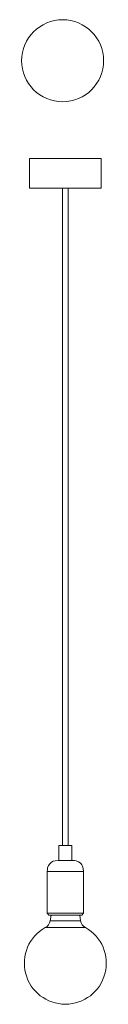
# Model space of a CAD drawing. Header units: millimetres. Extents: x -45 to 56, y -1121 to 49.
import ezdxf

# ---------------------------------------------------------------- set-up
doc = ezdxf.new("R2010")
doc.units = ezdxf.units.MM

msp = doc.modelspace()

# ---------------------------------------------------------------- linework, layer by layer
at = {"color": 7, "linetype": 'Continuous', "lineweight": 15}
for p, q in [((-35.2, -116.3), (-35.2, -151.3)), ((-35.2, -116.3), (49.8, -116.3)), ((49.8, -151.3), (49.8, -116.3)), ((-35.2, -151.3), (49.8, -151.3)), ((4.1, -151.3), (4.1, -932.3)), ((10.6, -932.3), (10.6, -151.3)), ((-0.4, -932.3), (-0.4, -950.3)), ((-0.4, -932.3), (15, -932.3)), ((15, -950.3), (15, -932.3)), ((-1.2, -950.3), (15.8, -950.3)), ((-14.2, -963.3), (-14.2, -1013)), ((28.8, -1013), (28.8, -963.3)), ((-14.2, -1013), (-12.2, -1015.3)), ((-14.2, -1013), (28.8, -1013)), ((26.8, -1015.3), (-12.2, -1015.3)), ((-9.7, -1015.3), (-10.7, -1022)), ((25.4, -1022), (24.4, -1015.3)), ((26.8, -1015.3), (28.8, -1013)), ((-16.7, -1030), (31.3, -1030))]:
    msp.add_line(p, q, dxfattribs=at)
at = {"color": 8, "linetype": 'Continuous', "lineweight": 15}
for p, q in [((28.8, -963.3), (-14.2, -963.3)), ((-10.7, -1022), (25.4, -1022))]:
    msp.add_line(p, q, dxfattribs=at)
at = {"color": 7, "linetype": 'Continuous', "lineweight": 15, "flags": 128}
for points in [[(-1.2, -950.3), (-4.7, -950.6), (-7.3, -951.3), (-9, -952.2), (-10.1, -953), (-11.3, -954.2), (-12.6, -956.2), (-13.7, -959.1), (-14, -961), (-14.2, -963.3)], [(28.8, -963.3), (28.5, -959.7), (27.8, -957.2), (26.9, -955.4), (26.1, -954.3), (24.9, -953.1), (22.9, -951.8), (20, -950.7), (18.1, -950.4), (15.8, -950.3)]]:
    msp.add_lwpolyline(points, dxfattribs=at)
at = {"color": 7, "linetype": 'Continuous', "lineweight": 15}
msp.add_circle((4.1, 0), 48.7, dxfattribs=at)
for centre, radius, start, end in [((-22, -1019.9), 11.5, 297.9181, 349.6072), ((36.7, -1019.9), 11.5, 190.3928, 242.0819), ((7.3, -1072.4), 48.7, 119.4987, 60.5013)]:
    msp.add_arc(centre, radius, start, end, dxfattribs=at)

doc.saveas('drawing.dxf')
